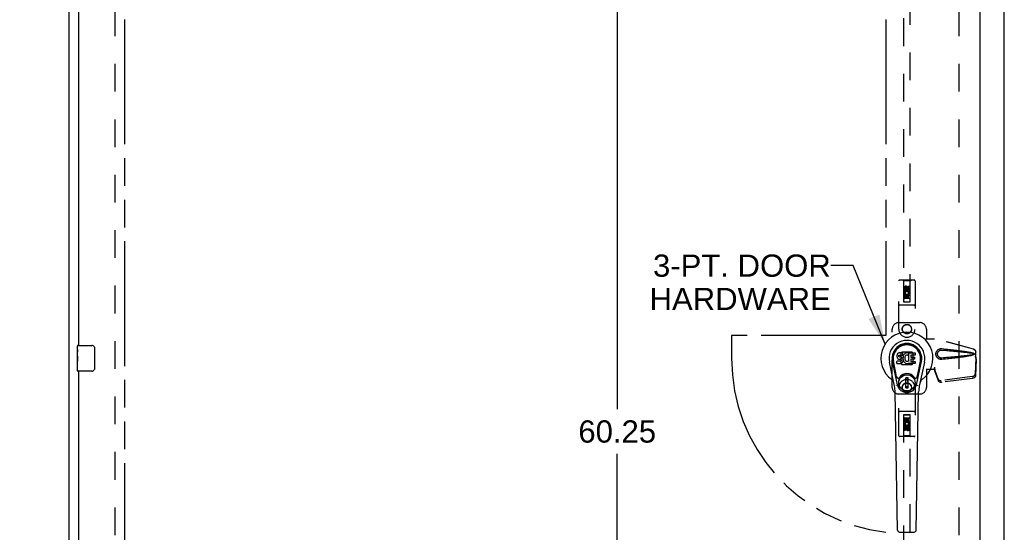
# Model space of a CAD drawing. Header units: inches. Extents: x 0 to 194, y 0 to 126.
# Tile 3 of 12: x 56 to 94, y 39 to 59. Entities that reach past the tile are written whole.
import ezdxf

# ---------------------------------------------------------------- set-up
doc = ezdxf.new("R2010")
doc.units = ezdxf.units.IN
doc.header["$LTSCALE"] = 10.674419
doc.header["$MEASUREMENT"] = 0
doc.linetypes.add('HIDDEN', pattern=[0.2, 0.1, -0.1])
doc.linetypes.add('PHANTOM', pattern=[0.8, 0.45, -0.05, 0.1, -0.05, 0.1, -0.05])
doc.layers.get('0').update_dxf_attribs({"linetype": 'CONTINUOUS'})
for name, color, linetype in [('02___PRT_ALL_AXES', 7, 'CONTINUOUS'), ('AVAILABLE_DOOR_SPACE', 7, 'CONTINUOUS'), ('DEFAULT_2', 8, 'HIDDEN'), ('DIMENSIONS', 7, 'CONTINUOUS')]:
    doc.layers.add(name, color=color, linetype=linetype)
doc.styles.get("Standard").update_dxf_attribs({"font": 'arial.ttf'})
doc.dimstyles.new('DIMSTYLE_2', dxfattribs={"dimtxt": 0.856237, "dimasz": 1.141649, "dimexe": 0.09, "dimexo": 0.07, "dimgap": 0.0375, "dimtad": 0, "dimtih": 1, "dimtoh": 1, "dimzin": 4, "dimdsep": 46, "dimtxsty": 'Standard', "dimblk": '_FILLED', "dimblk1": '_FILLED', "dimblk2": '_FILLED', "dimcen": 0.09, "dimazin": 1, "dimtfac": 1, "dimtdec": 3, "dimtofl": 0, "dimtmove": 0, "dimatfit": 3, "dimldrblk": '_FILLED', "dimfxl": 1, "dimtolj": 1, "dimtzin": 4, "dimarcsym": 0})
doc.dimstyles.get("Standard").update_dxf_attribs({"dimtxt": 0.970402, "dimasz": 1.141649, "dimexe": 0.09, "dimexo": 0.07, "dimgap": 0.09, "dimtad": 0, "dimtih": 1, "dimtoh": 1, "dimdec": 3, "dimzin": 4, "dimdsep": 46, "dimtxsty": 'Standard', "dimblk": '_FILLED', "dimblk1": '_FILLED', "dimblk2": '_FILLED', "dimcen": 0.09, "dimadec": 3, "dimazin": 1, "dimtp": 0.001, "dimtm": 0.001, "dimtfac": 1, "dimtdec": 3, "dimtofl": 0, "dimtmove": 0, "dimatfit": 3, "dimldrblk": '_FILLED', "dimfxl": 1, "dimtolj": 1, "dimtzin": 4, "dimarcsym": 0})

# ---------------------------------------------------------------- blocks, each defined once
blk = doc.blocks.new('_FILLED')
at = {"color": 0, "linetype": 'ByBlock'}
blk.add_solid([(0, 0), (-1, 0.2), (-1, -0.2)], dxfattribs=at)
blk = doc.blocks.new('*D11')
at = {"layer": 'DIMENSIONS', "color": 2, "linetype": 'Continuous'}
for p, q in [((58.431, 61.808), (56.148, 61.808)), ((60.181, 61.808), (62.355, 61.808))]:
    blk.add_line(p, q, dxfattribs=at)
at = {"layer": 'DIMENSIONS', "color": 2, "linetype": 'Continuous', "xscale": 1.1416490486, "yscale": 1.1416490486, "zscale": 1.1416490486}
blk.add_blockref('_FILLED', (58.431, 61.808), dxfattribs=at)
at = {"layer": 'DIMENSIONS', "color": 2, "linetype": 'Continuous', "xscale": 1.1416490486, "yscale": 1.1416490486, "zscale": 1.1416490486, "rotation": 180}
blk.add_blockref('_FILLED', (60.181, 61.808), dxfattribs=at)
at = {"layer": 'DIMENSIONS', "color": 2, "linetype": 'Continuous', "insert": (62.783, 62.236), "char_height": 0.8562, "width": 2.3268, "attachment_point": 1, "line_spacing_factor": 0.9}
blk.add_mtext('1.75', dxfattribs=at)
blk = doc.blocks.new('*D15')
at = {"layer": 'DIMENSIONS', "color": 2, "linetype": 'Continuous'}
for p, q in [((79.153, 75.835), (79.153, 43.748)), ((79.153, 15.585), (79.153, 42.035))]:
    blk.add_line(p, q, dxfattribs=at)
at = {"layer": 'DIMENSIONS', "color": 2, "linetype": 'Continuous', "xscale": 1.1416490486, "yscale": 1.1416490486, "zscale": 1.1416490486}
for p, rotation in [((79.153, 75.835), 90), ((79.153, 15.585), 270)]:
    blk.add_blockref('_FILLED', p, dxfattribs=dict(at, rotation=rotation))
at = {"layer": 'DIMENSIONS', "color": 2, "linetype": 'Continuous', "insert": (79.153, 43.32), "char_height": 0.8562, "width": 2.99205, "attachment_point": 2, "line_spacing_factor": 0.9}
blk.add_mtext('60.25', dxfattribs=at)

msp = doc.modelspace()

# ---------------------------------------------------------------- linework, layer by layer
at = {"color": 3, "linetype": 'Continuous'}
for p, q in [((58.056, 7.814), (58.056, 79.606)), ((94.056, 7.814), (94.056, 79.606)), ((93.118, 76.856), (93.118, 14.564)), ((58.431, 46.21), (58.431, 71.46)), ((58.431, 19.96), (58.431, 45.21))]:
    msp.add_line(p, q, dxfattribs=at)
at = {"color": 7, "linetype": 'Continuous'}
for p, q in [((58.371, 46.049), (58.371, 46.195)), ((58.386, 46.21), (58.926, 46.21)), ((59.026, 46.11), (59.026, 45.31)), ((89.936, 45.87), (89.927, 45.848)), ((89.95, 45.89), (89.936, 45.87)), ((89.958, 45.898), (89.95, 45.89)), ((89.968, 45.904), (89.958, 45.898)), ((89.989, 45.914), (89.968, 45.904)), ((90.013, 45.921), (89.989, 45.914)), ((90.152, 45.921), (90.013, 45.921)), ((90.154, 45.879), (90.152, 45.921)), ((90.153, 45.855), (90.154, 45.879)), ((90.214, 45.876), (90.199, 45.859)), ((90.23, 45.891), (90.214, 45.876)), ((90.248, 45.904), (90.23, 45.891)), ((90.269, 45.913), (90.248, 45.904)), ((90.291, 45.918), (90.269, 45.913)), ((90.313, 45.92), (90.291, 45.918)), ((90.335, 45.92), (90.313, 45.92)), ((90.346, 45.918), (90.335, 45.92)), ((90.357, 45.914), (90.346, 45.918)), ((90.377, 45.897), (90.351, 45.829)), ((90.375, 45.902), (90.357, 45.914)), ((90.386, 45.919), (90.623, 45.919)), ((90.386, 45.594), (90.386, 45.919)), ((90.627, 45.915), (90.627, 45.841)), ((58.371, 45.792), (58.371, 45.825)), ((58.371, 45.595), (58.371, 45.626)), ((89.829, 44.64), (89.632, 45.566)), ((89.94, 44.688), (89.748, 45.591)), ((89.796, 45.365), (89.751, 45.592)), ((89.863, 45.218), (89.789, 45.599)), ((89.922, 45.824), (89.92, 45.801)), ((89.92, 45.801), (89.921, 45.777)), ((89.921, 45.777), (89.925, 45.753)), ((89.927, 45.848), (89.922, 45.824)), ((89.922, 45.515), (89.922, 45.59)), ((89.925, 45.753), (89.933, 45.731)), ((89.986, 45.595), (89.927, 45.594)), ((89.927, 45.51), (90.071, 45.51)), ((89.933, 45.731), (89.946, 45.711)), ((89.946, 45.711), (89.962, 45.693)), ((89.962, 45.693), (89.982, 45.68)), ((89.982, 45.68), (89.993, 45.676)), ((90.047, 45.595), (89.986, 45.595)), ((89.991, 45.789), (89.992, 45.804)), ((89.992, 45.781), (89.991, 45.789)), ((89.992, 45.804), (89.994, 45.819)), ((89.994, 45.774), (89.992, 45.781)), ((89.993, 45.676), (90.005, 45.674)), ((89.994, 45.819), (89.997, 45.826)), ((89.998, 45.768), (89.994, 45.774)), ((89.997, 45.826), (90.002, 45.831)), ((90.005, 45.764), (89.998, 45.768)), ((90.002, 45.831), (90.017, 45.835)), ((90.019, 45.76), (90.005, 45.764)), ((90.005, 45.674), (90.052, 45.674)), ((90.017, 45.835), (90.032, 45.836)), ((90.043, 45.761), (90.019, 45.76)), ((90.032, 45.836), (90.145, 45.836)), ((90.067, 45.759), (90.043, 45.761)), ((90.062, 45.596), (90.047, 45.595)), ((90.052, 45.674), (90.06, 45.673)), ((90.06, 45.673), (90.067, 45.671)), ((90.069, 45.6), (90.062, 45.596)), ((90.09, 45.754), (90.067, 45.759)), ((90.067, 45.671), (90.073, 45.666)), ((90.074, 45.605), (90.069, 45.6)), ((90.071, 45.51), (90.083, 45.512)), ((90.073, 45.666), (90.078, 45.66)), ((90.083, 45.617), (90.074, 45.605)), ((90.078, 45.66), (90.084, 45.647)), ((90.086, 45.624), (90.083, 45.617)), ((90.083, 45.512), (90.094, 45.516)), ((90.084, 45.647), (90.087, 45.631)), ((90.087, 45.631), (90.086, 45.624)), ((90.101, 45.749), (90.09, 45.754)), ((90.094, 45.516), (90.114, 45.529)), ((90.111, 45.743), (90.101, 45.749)), ((90.128, 45.726), (90.111, 45.743)), ((90.114, 45.529), (90.131, 45.546)), ((90.141, 45.706), (90.128, 45.726)), ((90.131, 45.546), (90.138, 45.556)), ((90.138, 45.556), (90.143, 45.567)), ((90.151, 45.684), (90.141, 45.706)), ((90.143, 45.567), (90.152, 45.589)), ((90.145, 45.836), (90.15, 45.837)), ((90.15, 45.837), (90.152, 45.842)), ((90.157, 45.66), (90.151, 45.684)), ((90.152, 45.842), (90.153, 45.855)), ((90.157, 45.757), (90.152, 45.713)), ((90.152, 45.713), (90.153, 45.691)), ((90.152, 45.589), (90.158, 45.613)), ((90.153, 45.691), (90.156, 45.669)), ((90.156, 45.669), (90.161, 45.647)), ((90.161, 45.779), (90.157, 45.757)), ((90.16, 45.636), (90.157, 45.66)), ((90.158, 45.613), (90.16, 45.636)), ((90.167, 45.801), (90.161, 45.779)), ((90.161, 45.647), (90.168, 45.626)), ((90.175, 45.821), (90.167, 45.801)), ((90.168, 45.626), (90.189, 45.587)), ((90.186, 45.841), (90.175, 45.821)), ((90.199, 45.859), (90.186, 45.841)), ((90.189, 45.587), (90.202, 45.568)), ((90.202, 45.568), (90.216, 45.551)), ((90.216, 45.551), (90.233, 45.536)), ((90.222, 45.729), (90.221, 45.702)), ((90.221, 45.702), (90.223, 45.689)), ((90.225, 45.756), (90.222, 45.729)), ((90.223, 45.689), (90.226, 45.676)), ((90.229, 45.768), (90.225, 45.756)), ((90.226, 45.676), (90.236, 45.651)), ((90.235, 45.78), (90.229, 45.768)), ((90.233, 45.536), (90.25, 45.523)), ((90.249, 45.803), (90.235, 45.78)), ((90.236, 45.651), (90.249, 45.628)), ((90.257, 45.814), (90.249, 45.803)), ((90.249, 45.628), (90.258, 45.618)), ((90.25, 45.523), (90.26, 45.518)), ((90.268, 45.821), (90.257, 45.814)), ((90.258, 45.618), (90.268, 45.609)), ((90.26, 45.518), (90.271, 45.514)), ((90.293, 45.832), (90.268, 45.821)), ((90.268, 45.609), (90.279, 45.602)), ((90.271, 45.514), (90.292, 45.508)), ((90.279, 45.602), (90.292, 45.597)), ((90.292, 45.597), (90.305, 45.594)), ((90.292, 45.508), (90.314, 45.506)), ((90.306, 45.835), (90.293, 45.832)), ((90.305, 45.594), (90.318, 45.594)), ((90.319, 45.835), (90.306, 45.835)), ((90.314, 45.506), (90.337, 45.509)), ((90.318, 45.594), (90.331, 45.596)), ((90.332, 45.832), (90.319, 45.835)), ((90.331, 45.596), (90.344, 45.6)), ((90.345, 45.827), (90.332, 45.832)), ((90.337, 45.509), (90.358, 45.516)), ((90.344, 45.6), (90.356, 45.605)), ((90.356, 45.605), (90.367, 45.613)), ((90.358, 45.516), (90.377, 45.527)), ((90.374, 45.612), (90.386, 45.594)), ((90.388, 45.527), (90.377, 45.527)), ((90.377, 45.527), (90.377, 45.527)), ((90.388, 45.514), (90.388, 45.527)), ((90.623, 45.51), (90.392, 45.51)), ((90.456, 45.832), (90.456, 45.764)), ((90.457, 45.673), (90.457, 45.596)), ((90.623, 45.836), (90.46, 45.836)), ((90.46, 45.76), (90.592, 45.76)), ((90.592, 45.678), (90.462, 45.678)), ((90.462, 45.591), (90.623, 45.591)), ((90.596, 45.755), (90.596, 45.682)), ((90.628, 45.587), (90.628, 45.514)), ((90.672, 44.688), (90.864, 45.591)), ((90.749, 45.218), (90.823, 45.599)), ((90.98, 45.566), (90.782, 44.64)), ((90.816, 45.365), (90.86, 45.592)), ((58.371, 45.225), (58.371, 45.364)), ((58.926, 45.21), (58.386, 45.21)), ((89.911, 44.993), (89.863, 45.218)), ((90.701, 44.993), (90.749, 45.218)), ((90.351, 44.953), (90.261, 44.953)), ((90.261, 44.579), (90.261, 44.953)), ((90.261, 44.913), (90.351, 44.913)), ((90.312, 44.913), (90.312, 44.834)), ((90.351, 44.834), (90.312, 44.834)), ((90.351, 44.579), (90.351, 44.953)), ((89.948, 39.094), (89.855, 44.415)), ((90.351, 44.618), (90.261, 44.618)), ((90.261, 44.579), (90.351, 44.579)), ((90.664, 39.094), (90.757, 44.415)), ((90.027, 39.017), (90.585, 39.017))]:
    msp.add_line(p, q, dxfattribs=at)
for points in [[(59.019, 46.146), (59.021, 46.14), (59.023, 46.135), (59.024, 46.129), (59.025, 46.123), (59.026, 46.116), (59.026, 46.11)], [(59.026, 45.31), (59.026, 45.304), (59.025, 45.297), (59.024, 45.291), (59.023, 45.285), (59.021, 45.28), (59.019, 45.274)], [(89.908, 44.657), (89.906, 44.663), (89.904, 44.668), (89.903, 44.674), (89.902, 44.679)], [(90.71, 44.679), (90.709, 44.674), (90.708, 44.668), (90.706, 44.663), (90.704, 44.657)]]:
    msp.add_lwpolyline(points, dxfattribs=at)
for radius in [0.317, 0.313]:
    msp.add_circle((90.306, 44.766), radius, dxfattribs=at)
for centre, radius, start, end in [((90.306, 45.71), 1.004, 305.5066, 234.4934), ((90.306, 45.71), 0.689, 347.9703, 192.0297), ((90.306, 45.71), 0.571, 347.9703, 192.0297), ((58.386, 46.195), 0.015, 90, 180), ((58.926, 46.11), 0.1, 21.1999, 90), ((90.306, 45.7), 0.527, 348.9402, 191.0594), ((90.373, 45.899), 0.00448, 339.0016, 51.8729), ((90.623, 45.915), 0.00448, 0, 90), ((89.927, 45.59), 0.00448, 90, 180.0119), ((89.927, 45.515), 0.00483, 180, 270), ((90.347, 45.831), 0.00448, 246.1578, 339.0016), ((90.37, 45.609), 0.00448, 34.0893, 127.3444), ((90.392, 45.514), 0.00448, 180, 270), ((90.46, 45.832), 0.00448, 90, 180), ((90.46, 45.764), 0.00448, 180, 270), ((90.462, 45.673), 0.00448, 90, 180), ((90.462, 45.596), 0.00448, 180, 270), ((90.592, 45.755), 0.00448, 0, 90), ((90.592, 45.682), 0.00448, 270, 360), ((90.623, 45.841), 0.00448, 270, 360), ((90.623, 45.587), 0.00448, 0, 90), ((90.623, 45.514), 0.00448, 270, 360), ((58.386, 45.225), 0.015, 180, 270), ((58.926, 45.31), 0.1, 270, 338.8001), ((90.306, 44.766), 0.354, 35.4237, 144.5763), ((89.609, 44.733), 0.197, 12.0297, 54.4934), ((89.969, 45.005), 0.0591, 192.0297, 324.5763), ((90.643, 45.005), 0.0591, 215.4237, 347.9703), ((91.003, 44.733), 0.197, 125.5066, 167.9703), ((88.674, 44.394), 1.181, 1, 12.0297), ((90.306, 44.766), 0.374, 192.0297, 347.9703), ((91.938, 44.394), 1.181, 167.9703, 179), ((90.027, 39.096), 0.0787, 181, 270), ((90.585, 39.096), 0.0787, 270, 359)]:
    msp.add_arc(centre, radius, start, end, dxfattribs=at)
msp.add_ellipse((90.306, 45.7), major_axis=(0, 0.565), ratio=0.999848, start_param=-1.76365, end_param=1.76365, dxfattribs=at)
at = {"layer": '02___PRT_ALL_AXES', "color": 8, "linetype": 'HIDDEN'}
for p, q in [((90.199, 48.333), (90.199, 48.425)), ((90.242, 48.333), (90.199, 48.333)), ((90.199, 48.176), (90.377, 48.176)), ((90.199, 48.02), (90.199, 48.176)), ((90.247, 48.201), (90.208, 48.184)), ((90.242, 48.425), (90.242, 48.333)), ((90.286, 48.397), (90.286, 48.425)), ((90.327, 48.439), (90.327, 48.393)), ((90.377, 48.176), (90.358, 48.19)), ((90.37, 48.489), (90.413, 48.489)), ((90.37, 48.397), (90.37, 48.489)), ((90.402, 48.18), (90.4, 48.176)), ((90.4, 48.176), (90.413, 48.176)), ((90.413, 48.489), (90.413, 48.397)), ((90.413, 48.176), (90.413, 48.02)), ((90.242, 48.02), (90.199, 48.02)), ((90.284, 48.134), (90.242, 48.134)), ((90.242, 48.134), (90.242, 48.02)), ((90.284, 48.042), (90.284, 48.134)), ((90.327, 48.042), (90.284, 48.042)), ((90.37, 48.134), (90.327, 48.134)), ((90.327, 48.134), (90.327, 48.042)), ((90.37, 48.02), (90.37, 48.134)), ((90.413, 48.02), (90.37, 48.02)), ((90.199, 43.4), (90.242, 43.4)), ((90.199, 43.244), (90.199, 43.4)), ((90.212, 43.244), (90.199, 43.244)), ((90.21, 43.24), (90.212, 43.244)), ((90.413, 43.244), (90.235, 43.244)), ((90.235, 43.244), (90.254, 43.231)), ((90.242, 43.4), (90.242, 43.286)), ((90.242, 43.286), (90.285, 43.286)), ((90.285, 43.378), (90.328, 43.378)), ((90.285, 43.286), (90.285, 43.378)), ((90.328, 43.378), (90.328, 43.286)), ((90.328, 43.286), (90.37, 43.286)), ((90.364, 43.219), (90.404, 43.236)), ((90.37, 43.4), (90.413, 43.4)), ((90.37, 43.286), (90.37, 43.4)), ((90.413, 43.4), (90.413, 43.244)), ((90.199, 42.931), (90.199, 43.023)), ((90.242, 42.931), (90.199, 42.931)), ((90.242, 43.023), (90.242, 42.931)), ((90.285, 42.981), (90.285, 43.027)), ((90.326, 43.023), (90.326, 42.995)), ((90.37, 43.087), (90.413, 43.087)), ((90.37, 42.995), (90.37, 43.087)), ((90.413, 43.087), (90.413, 42.995))]:
    msp.add_line(p, q, dxfattribs=at)
at = {"layer": '02___PRT_ALL_AXES', "color": 7, "linetype": 'Continuous'}
for p, q in [((58.371, 46.049), (58.371, 46.195)), ((58.371, 45.792), (58.371, 46.049)), ((58.377, 45.993), (58.371, 45.993)), ((58.378, 45.825), (58.378, 45.962)), ((58.371, 45.825), (58.378, 45.825)), ((58.371, 45.225), (58.371, 45.789)), ((58.372, 45.762), (58.371, 45.762)), ((58.371, 45.631), (58.377, 45.631)), ((58.371, 45.595), (58.378, 45.595)), ((58.371, 45.532), (58.378, 45.532)), ((58.372, 45.764), (58.374, 45.742)), ((58.378, 45.364), (58.378, 45.595)), ((58.371, 45.364), (58.378, 45.364))]:
    msp.add_line(p, q, dxfattribs=at)
for points in [[(58.371, 46.049), (58.371, 46.046), (58.371, 46.041), (58.372, 46.036), (58.373, 46.029), (58.374, 46.022), (58.375, 46.015), (58.375, 46.007), (58.376, 45.998)], [(58.376, 45.998), (58.377, 45.989), (58.377, 45.98), (58.378, 45.971), (58.378, 45.962)], [(58.371, 45.792), (58.371, 45.783), (58.372, 45.774), (58.372, 45.764)], [(58.374, 45.742), (58.375, 45.731), (58.376, 45.719), (58.377, 45.706), (58.377, 45.694), (58.378, 45.681), (58.378, 45.668), (58.378, 45.655), (58.377, 45.642), (58.377, 45.63), (58.376, 45.618), (58.375, 45.606)]]:
    msp.add_lwpolyline(points, dxfattribs=at)
at = {"layer": '02___PRT_ALL_AXES', "color": 8, "linetype": 'HIDDEN'}
for centre, radius in [((90.306, 48.383), 0.085), ((90.306, 46.835), 0.172), ((90.306, 44.585), 0.172), ((90.306, 43.038), 0.085)]:
    msp.add_circle(centre, radius, dxfattribs=at)
for centre, radius, start, end in [((90.264, 48.425), 0.0644, 12.2995, 180.0775), ((90.306, 48.226), 0.107, 334.2636, 203.4027), ((90.264, 48.425), 0.0219, 359.9011, 180), ((90.306, 48.226), 0.0639, 324.8895, 203.4026), ((90.349, 48.397), 0.0635, 180, 360), ((90.348, 48.397), 0.0219, 190.307, 360), ((90.306, 43.194), 0.107, 154.2636, 23.4027), ((90.306, 43.194), 0.0639, 144.8895, 23.4026), ((90.263, 43.023), 0.0635, 0, 180), ((90.264, 43.023), 0.0219, 10.307, 180), ((90.348, 42.995), 0.0644, 192.2995, 0.0775), ((90.348, 42.995), 0.0219, 179.9011, 360)]:
    msp.add_arc(centre, radius, start, end, dxfattribs=at)
at = {"layer": '02___PRT_ALL_AXES', "color": 7, "linetype": 'Continuous'}
msp.add_ellipse((58.634, 45.626), major_axis=(0.263, 0), ratio=0.432808, start_param=3.141593, end_param=3.321581, dxfattribs=at)
at = {"layer": 'AVAILABLE_DOOR_SPACE', "color": 4, "linetype": 'PHANTOM'}
for p, q in [((60.181, 75.835), (60.181, 15.585)), ((89.493, 75.835), (89.493, 46.585)), ((89.493, 46.585), (83.556, 46.585)), ((83.556, 46.585), (83.556, 45.71))]:
    msp.add_line(p, q, dxfattribs=at)
msp.add_arc((90.306, 45.71), 6.75, 180, 263.0865, dxfattribs=at)
at = {"layer": 'DEFAULT_2', "color": 8, "linetype": 'HIDDEN'}
for p, q in [((59.806, 76.262), (59.806, 15.158)), ((92.306, 76.262), (92.306, 15.158)), ((90.181, 75.883), (90.181, 47.881)), ((90.431, 47.881), (90.431, 75.883)), ((89.993, 46.835), (89.993, 48.693)), ((90.588, 48.723), (90.023, 48.723)), ((90.176, 48.693), (90.146, 48.723)), ((90.436, 48.693), (90.176, 48.693)), ((90.176, 48.693), (90.179, 47.883)), ((90.432, 47.883), (90.436, 48.693)), ((90.436, 48.693), (90.466, 48.723)), ((90.618, 48.693), (90.618, 46.835)), ((90.306, 48.454), (90.243, 48.418)), ((90.243, 48.418), (90.253, 48.413)), ((90.243, 48.418), (90.243, 48.346)), ((90.243, 48.346), (90.253, 48.352)), ((90.243, 48.346), (90.306, 48.31)), ((90.306, 48.443), (90.253, 48.413)), ((90.253, 48.413), (90.253, 48.352)), ((90.253, 48.352), (90.306, 48.322)), ((90.368, 48.418), (90.306, 48.454)), ((90.306, 48.454), (90.306, 48.443)), ((90.358, 48.413), (90.306, 48.443)), ((90.306, 48.322), (90.358, 48.352)), ((90.306, 48.31), (90.368, 48.346)), ((90.306, 48.31), (90.306, 48.322)), ((90.368, 48.418), (90.358, 48.413)), ((90.358, 48.352), (90.358, 48.413)), ((90.368, 48.346), (90.358, 48.352)), ((90.368, 48.346), (90.368, 48.418)), ((90.434, 48.133), (90.178, 48.133)), ((90.179, 47.883), (90.432, 47.883)), ((90.181, 47.884), (90.431, 47.884)), ((90.181, 47.881), (90.431, 47.881)), ((90.391, 48.008), (90.221, 48.008)), ((90.588, 47.758), (90.023, 47.758)), ((89.993, 47.085), (90.806, 47.085)), ((89.743, 44.585), (89.743, 46.835)), ((91.056, 46.835), (91.056, 46.482)), ((91.053, 46.465), (91.056, 46.482)), ((91.053, 46.465), (91.374, 46.465)), ((91.06, 46.465), (91.056, 46.482)), ((92.864, 46.063), (91.366, 46.465)), ((92.871, 46.063), (91.374, 46.465)), ((90.105, 45.947), (90.069, 45.911)), ((90.069, 45.911), (90.069, 45.509)), ((90.507, 45.947), (90.105, 45.947)), ((90.542, 45.911), (90.507, 45.947)), ((90.542, 45.509), (90.542, 45.911)), ((92.956, 45.712), (92.956, 45.942)), ((92.964, 45.712), (92.964, 45.942)), ((90.069, 45.509), (90.105, 45.474)), ((90.507, 45.474), (90.542, 45.509)), ((92.934, 45.794), (92.956, 45.712)), ((92.955, 45.724), (92.936, 45.108)), ((92.942, 45.794), (92.964, 45.712)), ((92.969, 45.653), (92.95, 45.037)), ((92.955, 45.724), (92.969, 45.653)), ((92.964, 45.712), (92.956, 45.712)), ((92.958, 45.74), (92.966, 45.683)), ((92.966, 45.683), (92.967, 45.673)), ((92.967, 45.673), (92.968, 45.662)), ((92.968, 45.662), (92.969, 45.653)), ((90.105, 45.474), (90.507, 45.474)), ((91.374, 45.285), (91.053, 45.285)), ((91.053, 45.285), (91.056, 45.268)), ((91.06, 45.285), (91.056, 45.268)), ((91.056, 45.268), (91.056, 44.585)), ((91.374, 45.372), (91.366, 45.372)), ((91.366, 45.372), (91.366, 45.285)), ((91.504, 44.915), (91.372, 45.298)), ((91.386, 45.227), (91.372, 45.298)), ((91.374, 45.372), (91.374, 45.285)), ((91.382, 45.258), (91.386, 45.227)), ((91.518, 44.843), (91.386, 45.227)), ((92.819, 45.009), (91.631, 44.857)), ((92.832, 44.938), (91.645, 44.786)), ((89.993, 42.728), (89.993, 44.585)), ((90.618, 44.585), (90.618, 42.728)), ((90.806, 44.335), (89.993, 44.335)), ((90.588, 43.663), (90.023, 43.663)), ((90.179, 43.538), (90.176, 42.728)), ((90.178, 43.288), (90.434, 43.288)), ((90.179, 43.538), (90.432, 43.538)), ((90.431, 43.539), (90.181, 43.539)), ((90.181, 43.539), (90.181, 15.538)), ((90.431, 43.536), (90.181, 43.536)), ((90.221, 43.413), (90.391, 43.413)), ((90.431, 15.538), (90.431, 43.539)), ((90.436, 42.728), (90.432, 43.538)), ((90.306, 43.11), (90.243, 43.074)), ((90.243, 43.074), (90.253, 43.068)), ((90.243, 43.074), (90.243, 43.002)), ((90.243, 43.002), (90.253, 43.008)), ((90.243, 43.002), (90.306, 42.966)), ((90.306, 43.098), (90.253, 43.068)), ((90.253, 43.068), (90.253, 43.008)), ((90.253, 43.008), (90.306, 42.977)), ((90.368, 43.074), (90.306, 43.11)), ((90.306, 43.11), (90.306, 43.098)), ((90.358, 43.068), (90.306, 43.098)), ((90.306, 42.977), (90.358, 43.008)), ((90.306, 42.966), (90.368, 43.002)), ((90.306, 42.966), (90.306, 42.977)), ((90.368, 43.074), (90.358, 43.068)), ((90.358, 43.008), (90.358, 43.068)), ((90.368, 43.002), (90.358, 43.008)), ((90.368, 43.002), (90.368, 43.074)), ((90.588, 42.698), (90.023, 42.698)), ((90.176, 42.728), (90.146, 42.698)), ((90.436, 42.728), (90.176, 42.728)), ((90.436, 42.728), (90.466, 42.698))]:
    msp.add_line(p, q, dxfattribs=at)
for points in [[(91.65, 45.667), (91.637, 45.666), (91.624, 45.666), (91.611, 45.667), (91.598, 45.668), (91.586, 45.671), (91.573, 45.674), (91.561, 45.678), (91.549, 45.683), (91.537, 45.688), (91.526, 45.694), (91.514, 45.702), (91.503, 45.71), (91.491, 45.72), (91.48, 45.731), (91.469, 45.743), (91.459, 45.757), (91.45, 45.773), (91.442, 45.789), (91.435, 45.805), (91.43, 45.822), (91.426, 45.84), (91.424, 45.857), (91.423, 45.874), (91.424, 45.891), (91.426, 45.909), (91.429, 45.926), (91.434, 45.943), (91.441, 45.96), (91.449, 45.976), (91.458, 45.991), (91.468, 46.005), (91.479, 46.018), (91.49, 46.029), (91.502, 46.039), (91.513, 46.048), (91.525, 46.055), (91.536, 46.061), (91.548, 46.067), (91.56, 46.072), (91.572, 46.076), (91.585, 46.079), (91.598, 46.082), (91.611, 46.083)], [(91.65, 45.721), (91.64, 45.72), (91.631, 45.72), (91.622, 45.721), (91.612, 45.722), (91.603, 45.724), (91.594, 45.726), (91.585, 45.729), (91.576, 45.733), (91.568, 45.737), (91.56, 45.742), (91.552, 45.747), (91.543, 45.753), (91.535, 45.76), (91.527, 45.768), (91.519, 45.777), (91.512, 45.787), (91.505, 45.798), (91.5, 45.809), (91.495, 45.82), (91.491, 45.832), (91.489, 45.843), (91.487, 45.853), (91.486, 45.864), (91.485, 45.874), (91.486, 45.885), (91.487, 45.895), (91.488, 45.906), (91.491, 45.917), (91.494, 45.928), (91.499, 45.939), (91.504, 45.95), (91.511, 45.961), (91.518, 45.971), (91.526, 45.981), (91.534, 45.989), (91.542, 45.996), (91.551, 46.002), (91.559, 46.008), (91.567, 46.013), (91.576, 46.017), (91.585, 46.02), (91.593, 46.024), (91.603, 46.026), (91.612, 46.028), (91.621, 46.029), (91.631, 46.03), (91.64, 46.03), (91.65, 46.03)], [(91.611, 46.083), (91.624, 46.084), (91.637, 46.084), (91.65, 46.083)], [(91.65, 46.083), (91.725, 46.075), (91.798, 46.068), (91.868, 46.061), (91.935, 46.054), (91.999, 46.047), (92.06, 46.04), (92.119, 46.034), (92.176, 46.027), (92.23, 46.021), (92.282, 46.014), (92.332, 46.008), (92.38, 46.002), (92.425, 45.996), (92.469, 45.99), (92.511, 45.984), (92.552, 45.978), (92.59, 45.972), (92.627, 45.966), (92.663, 45.96), (92.696, 45.953), (92.729, 45.947), (92.76, 45.941), (92.789, 45.934), (92.817, 45.927), (92.843, 45.919), (92.868, 45.91)], [(91.65, 46.03), (91.713, 46.024), (91.774, 46.019), (91.833, 46.014), (91.89, 46.009), (91.945, 46.004), (91.998, 46), (92.049, 45.995), (92.098, 45.991), (92.144, 45.987), (92.189, 45.982), (92.233, 45.978), (92.274, 45.975), (92.313, 45.971), (92.351, 45.967), (92.387, 45.963), (92.421, 45.96), (92.454, 45.957), (92.485, 45.953), (92.516, 45.95), (92.545, 45.947), (92.573, 45.944), (92.6, 45.941), (92.628, 45.937), (92.655, 45.934), (92.681, 45.931), (92.708, 45.927), (92.735, 45.923), (92.762, 45.919), (92.789, 45.915), (92.815, 45.91), (92.842, 45.905), (92.868, 45.899)], [(92.864, 46.063), (92.877, 46.058), (92.889, 46.053), (92.901, 46.046), (92.911, 46.038), (92.921, 46.028), (92.93, 46.018), (92.938, 46.007), (92.944, 45.995), (92.949, 45.982), (92.953, 45.969), (92.955, 45.956), (92.956, 45.942)], [(92.868, 45.91), (92.874, 45.907), (92.879, 45.903), (92.884, 45.898), (92.888, 45.893), (92.89, 45.887), (92.892, 45.881), (92.892, 45.875), (92.892, 45.869), (92.89, 45.863), (92.888, 45.857), (92.884, 45.852), (92.88, 45.847), (92.874, 45.843), (92.868, 45.84)], [(92.868, 45.899), (92.873, 45.897), (92.878, 45.895), (92.882, 45.892), (92.885, 45.888), (92.887, 45.884), (92.888, 45.879), (92.889, 45.875), (92.888, 45.87), (92.887, 45.866), (92.884, 45.862), (92.881, 45.858), (92.878, 45.855), (92.873, 45.853), (92.868, 45.851)], [(92.964, 45.942), (92.963, 45.956), (92.961, 45.969), (92.957, 45.982), (92.952, 45.995), (92.946, 46.007), (92.938, 46.018), (92.929, 46.028), (92.919, 46.038), (92.908, 46.046), (92.897, 46.053), (92.884, 46.058), (92.871, 46.063)], [(92.868, 45.851), (92.842, 45.845), (92.815, 45.84), (92.789, 45.835), (92.762, 45.831), (92.735, 45.827), (92.708, 45.823), (92.682, 45.819), (92.655, 45.816), (92.628, 45.813), (92.601, 45.81), (92.573, 45.806), (92.545, 45.803), (92.516, 45.8), (92.486, 45.797), (92.455, 45.793), (92.422, 45.79), (92.388, 45.787), (92.352, 45.783), (92.314, 45.779), (92.275, 45.776), (92.233, 45.772), (92.19, 45.768), (92.145, 45.764), (92.098, 45.759), (92.049, 45.755), (91.999, 45.75), (91.946, 45.746), (91.891, 45.741), (91.834, 45.736), (91.775, 45.731), (91.713, 45.726), (91.65, 45.721)], [(92.868, 45.84), (92.845, 45.832), (92.821, 45.825), (92.796, 45.818), (92.77, 45.812), (92.742, 45.806), (92.713, 45.8), (92.682, 45.794), (92.65, 45.788), (92.617, 45.783), (92.583, 45.777), (92.547, 45.771), (92.509, 45.766), (92.47, 45.76), (92.43, 45.755), (92.387, 45.749), (92.343, 45.743), (92.297, 45.738), (92.249, 45.732), (92.199, 45.726), (92.148, 45.72), (92.094, 45.714), (92.038, 45.707), (91.979, 45.701), (91.918, 45.694), (91.855, 45.688), (91.789, 45.681), (91.721, 45.674), (91.65, 45.667)], [(92.934, 45.794), (92.94, 45.774), (92.945, 45.755), (92.95, 45.736), (92.956, 45.718), (92.961, 45.7), (92.966, 45.683)], [(92.942, 45.794), (92.944, 45.784), (92.947, 45.775), (92.95, 45.766), (92.952, 45.757), (92.955, 45.748), (92.958, 45.74)], [(92.958, 45.74), (92.957, 45.737), (92.957, 45.734), (92.956, 45.731), (92.956, 45.729), (92.956, 45.726), (92.955, 45.724)], [(91.366, 45.372), (91.369, 45.352), (91.371, 45.332), (91.374, 45.313), (91.377, 45.293), (91.382, 45.258)], [(91.373, 45.314), (91.373, 45.309), (91.373, 45.306), (91.373, 45.303), (91.373, 45.301), (91.372, 45.298)], [(91.374, 45.352), (91.373, 45.332), (91.373, 45.323), (91.373, 45.314)], [(91.374, 45.372), (91.374, 45.362), (91.374, 45.352)], [(91.381, 45.265), (91.379, 45.276), (91.377, 45.294), (91.375, 45.31), (91.374, 45.324), (91.374, 45.337), (91.374, 45.345)], [(91.504, 44.915), (91.509, 44.905), (91.514, 44.896), (91.521, 44.887), (91.53, 44.88), (91.54, 44.873), (91.551, 44.867), (91.563, 44.863), (91.575, 44.859), (91.589, 44.857), (91.603, 44.856), (91.617, 44.856), (91.631, 44.857)], [(91.645, 44.786), (91.63, 44.785), (91.616, 44.785), (91.602, 44.786), (91.589, 44.788), (91.576, 44.792), (91.564, 44.796), (91.553, 44.802), (91.544, 44.809), (91.535, 44.816), (91.528, 44.825), (91.522, 44.834), (91.518, 44.843)], [(92.819, 45.009), (92.834, 45.012), (92.849, 45.016), (92.863, 45.021), (92.877, 45.028), (92.89, 45.036), (92.901, 45.044), (92.911, 45.054), (92.92, 45.064), (92.927, 45.075), (92.932, 45.086), (92.935, 45.097), (92.936, 45.108)], [(92.95, 45.037), (92.948, 45.026), (92.945, 45.015), (92.94, 45.004), (92.933, 44.993), (92.925, 44.983), (92.915, 44.973), (92.903, 44.965), (92.891, 44.957), (92.877, 44.95), (92.863, 44.945), (92.848, 44.941), (92.832, 44.938)]]:
    msp.add_lwpolyline(points, dxfattribs=at)
for centre, radius in [((90.306, 48.383), 0.0845), ((90.306, 46.835), 0.18), ((90.306, 44.585), 0.18), ((90.306, 43.038), 0.0845)]:
    msp.add_circle(centre, radius, dxfattribs=at)
for centre, radius, start, end in [((90.023, 48.693), 0.03, 90, 180), ((90.588, 48.693), 0.03, 0, 90), ((90.023, 47.788), 0.03, 180, 270), ((90.221, 47.968), 0.04, 90, 180), ((90.221, 47.923), 0.04, 180, 270), ((90.391, 47.968), 0.04, 0, 90), ((90.391, 47.923), 0.04, 270, 360), ((90.588, 47.788), 0.03, 270, 360), ((89.993, 46.835), 0.25, 90, 180), ((90.806, 46.835), 0.25, 0, 90), ((90.306, 46.835), 0.312, 180, 360), ((90.306, 44.585), 0.312, 0, 180), ((89.993, 44.585), 0.25, 180, 270), ((90.806, 44.585), 0.25, 270, 360), ((90.023, 43.633), 0.03, 90, 180), ((90.588, 43.633), 0.03, 0, 90), ((90.221, 43.498), 0.04, 90, 180), ((90.221, 43.453), 0.04, 180, 270), ((90.391, 43.498), 0.04, 0, 90), ((90.391, 43.453), 0.04, 270, 360), ((90.023, 42.728), 0.03, 180, 270), ((90.588, 42.728), 0.03, 270, 360)]:
    msp.add_arc(centre, radius, start, end, dxfattribs=at)

# ---------------------------------------------------------------- texts
at = {"layer": 'DIMENSIONS', "color": 2, "linetype": 'Continuous', "insert": (87.375, 49.708), "char_height": 0.8562, "width": 6.96448, "attachment_point": 3, "line_spacing_factor": 0.9}
msp.add_mtext('3-PT. DOOR\\PHARDWARE', dxfattribs=at)

# ---------------------------------------------------------------- dimensions: what is measured, and where the dimension line sits
at = {"layer": 'DIMENSIONS', "color": 2, "linetype": 'Continuous'}
for base, p1, p2, angle, picture, middle in [((58.431, 61.808), (60.181, 75.835), (58.431, 47.418), 180, '*D11', (63.987, 61.803)), ((79.153, 15.585), (89.493, 75.835), (77.275, 15.585), 270, '*D15', (79.149, 42.887))]:
    dim = msp.add_linear_dim(base=base, p1=p1, p2=p2, angle=angle, dimstyle='DIMSTYLE_2', dxfattribs=at)
    dim.commit()
    dim.dimension.update_dxf_attribs({"geometry": picture, "text_midpoint": middle, "dimtype": 160})

# ---------------------------------------------------------------- leaders
at = {"layer": 'DIMENSIONS', "color": 2, "linetype": 'Continuous', "annotation_type": 0, "has_hookline": 1, "hookline_direction": 1, "text_width": 6.818}
msp.add_leader([(89.464, 46.257), (88.241, 49.28), (87.375, 49.28)], dimstyle='Standard', override={"dimtad": 0}, dxfattribs=at)

doc.saveas('drawing.dxf')
